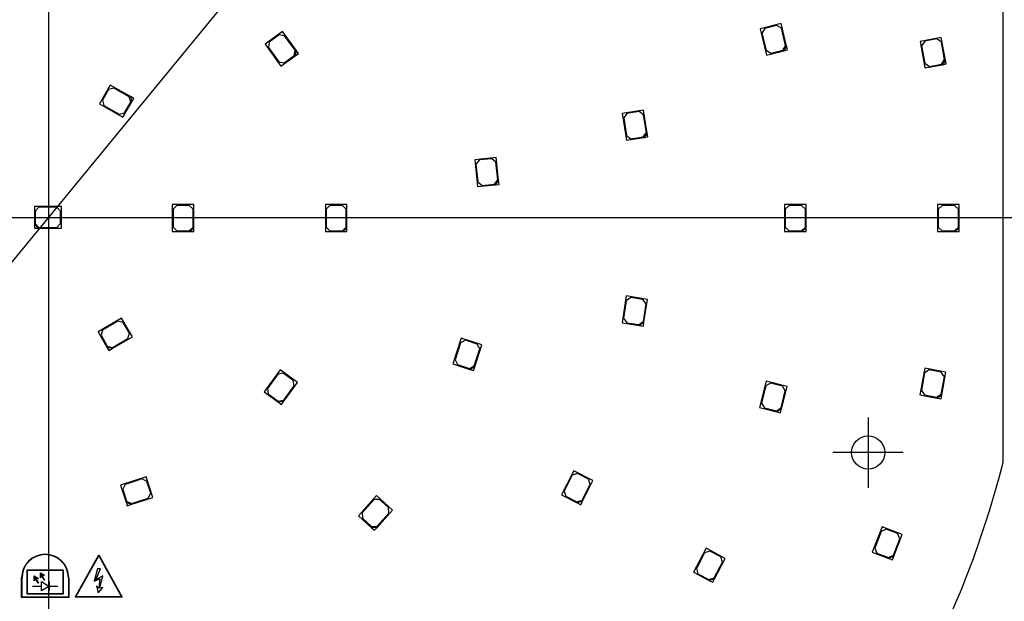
# Model space of a CAD drawing. Header units: millimetres. Extents: x 16 to 406, y 13 to 285.
# Tile 9 of 15: x 155 to 219, y 155 to 193. Entities that reach past the tile are written whole.
import ezdxf
from ezdxf.enums import TextEntityAlignment as Align
from ezdxf.lldxf.tags import DXFTag

# ---------------------------------------------------------------- set-up
doc = ezdxf.new("R2010")
doc.units = ezdxf.units.MM
for name, color, linetype in [('Default', 7, 'Continuous'), ('LED_2835', 7, 'Continuous'), ('PCB_RDLED255', 7, 'Continuous')]:
    doc.layers.add(name, color=color, linetype=linetype)
doc.styles.add('SEACAD_Arial', font='arial.ttf')
doc.styles.add('SEACAD_Solid_Edge_ANSI1_Symbols', font='semeca1.ttf')
tags = doc.linetypes.add('CENTER2', pattern=[28.575, 19.05, -3.175, 3.175, -3.175]).pattern_tags.tags
tags[10:11] = [DXFTag(74, 4), DXFTag(75, 0), DXFTag(340, '0'), DXFTag(46, 0.0), DXFTag(50, 0.0), DXFTag(44, 0.0), DXFTag(45, 0.0)]
tags[8:9] = [DXFTag(74, 4), DXFTag(75, 0), DXFTag(340, '0'), DXFTag(46, 0.0), DXFTag(50, 0.0), DXFTag(44, 0.0), DXFTag(45, 0.0)]
tags[6:7] = [DXFTag(74, 4), DXFTag(75, 0), DXFTag(340, '0'), DXFTag(46, 0.0), DXFTag(50, 0.0), DXFTag(44, 0.0), DXFTag(45, 0.0)]
tags[4:5] = [DXFTag(74, 4), DXFTag(75, 0), DXFTag(340, '0'), DXFTag(46, 0.0), DXFTag(50, 0.0), DXFTag(44, 0.0), DXFTag(45, 0.0)]
doc.dimstyles.new('ISO', dxfattribs={"dimtxt": 3.5, "dimasz": 3.5, "dimexe": 1.75, "dimexo": 0, "dimgap": 0.875, "dimtad": 1, "dimlfac": 2, "dimtxsty": 'SEACAD_Arial', "dimblk1": '_SE_FILLED', "dimblk2": '_SE_FILLED', "dimsah": 1, "dimcen": 1.75, "dimadec": 0, "dimazin": 0, "dimtfac": 0.5, "dimtdec": 3, "dimtmove": 0, "dimatfit": 3, "dimfxl": 1, "dimarcsym": 0})

# ---------------------------------------------------------------- blocks, each defined once
blk = doc.blocks.new('SEANNOT_GROUP3')
at = {"layer": 'Default', "color": 7, "linetype": 'CENTER2'}
for p, q in [((209.802, 167.244), (209.802, 162.694)), ((212.077, 164.969), (207.527, 164.969))]:
    blk.add_line(p, q, dxfattribs=at)
blk = doc.blocks.new('SEANNOT_GROUP13')
at = {"layer": 'Default', "color": 7, "linetype": 'CENTER2'}
blk.add_line((156.789, 243.921), (156.789, 114.921), dxfattribs=at)
blk = doc.blocks.new('SEANNOT_GROUP14')
at = {"layer": 'Default', "color": 7, "linetype": 'CENTER2'}
blk.add_line((91.539, 180.171), (222.039, 180.171), dxfattribs=at)
blk = doc.blocks.new('SE')
at = {"layer": 'LED_2835', "color": 7, "linetype": 'Continuous'}
for p, q in [((204.167, 192.698), (202.808, 192.363)), ((202.808, 192.363), (203.227, 190.664)), ((203.111, 192.386), (202.928, 192.084)), ((203.888, 192.578), (203.111, 192.386)), ((204.191, 192.395), (203.888, 192.578)), ((204.526, 191.242), (204.167, 192.698)), ((204.466, 191.278), (204.191, 192.395)), ((171.918, 192.182), (170.785, 191.36)), ((171.704, 191.966), (171.057, 191.495)), ((172.054, 191.91), (171.704, 191.966)), ((172.799, 190.969), (171.918, 192.182)), ((172.729, 190.98), (172.054, 191.91)), ((202.928, 192.084), (203.204, 190.967)), ((214.534, 191.804), (213.158, 191.547)), ((214.81, 190.33), (214.534, 191.804)), ((170.785, 191.36), (171.814, 189.944)), ((171.057, 191.495), (171.002, 191.146)), ((171.002, 191.146), (171.678, 190.216)), ((204.283, 190.976), (204.466, 191.278)), ((204.526, 191.242), (204.343, 190.939)), ((204.586, 190.999), (204.526, 191.242)), ((213.158, 191.547), (213.479, 189.827)), ((213.462, 191.553), (213.262, 191.261)), ((213.262, 191.261), (213.474, 190.131)), ((214.248, 191.7), (213.462, 191.553)), ((214.54, 191.5), (214.248, 191.7)), ((214.751, 190.37), (214.54, 191.5)), ((171.814, 189.944), (172.744, 190.62)), ((172.027, 190.161), (172.674, 190.631)), ((172.674, 190.631), (172.729, 190.98)), ((172.799, 190.969), (172.744, 190.62)), ((172.744, 190.62), (172.946, 190.767)), ((172.946, 190.767), (172.799, 190.969)), ((203.204, 190.967), (203.506, 190.784)), ((203.227, 190.664), (204.343, 190.939)), ((203.506, 190.784), (204.283, 190.976)), ((204.343, 190.939), (204.586, 190.999)), ((171.678, 190.216), (172.027, 190.161)), ((213.474, 190.131), (213.765, 189.931)), ((213.479, 189.827), (214.61, 190.038)), ((213.765, 189.931), (214.552, 190.078)), ((214.552, 190.078), (214.751, 190.37)), ((214.81, 190.33), (214.61, 190.038)), ((214.61, 190.038), (214.856, 190.084)), ((214.856, 190.084), (214.81, 190.33)), ((160.774, 188.724), (160.074, 187.511)), ((162.073, 187.974), (160.774, 188.724)), ((160.667, 188.439), (160.267, 187.746)), ((161.009, 188.531), (160.667, 188.439)), ((162.005, 187.956), (161.009, 188.531)), ((162.096, 187.614), (162.005, 187.956)), ((162.29, 187.849), (162.073, 187.974)), ((162.073, 187.974), (162.165, 187.632)), ((160.074, 187.511), (161.59, 186.636)), ((160.267, 187.746), (160.359, 187.405)), ((160.359, 187.405), (161.355, 186.83)), ((161.59, 186.636), (162.165, 187.632)), ((161.696, 186.921), (162.096, 187.614)), ((162.165, 187.632), (162.29, 187.849)), ((161.355, 186.83), (161.696, 186.921)), ((195.278, 187.102), (193.895, 186.883)), ((193.895, 186.883), (194.169, 185.155)), ((194.199, 186.881), (193.992, 186.595)), ((194.99, 187.006), (194.199, 186.881)), ((195.276, 186.798), (194.99, 187.006)), ((195.456, 185.662), (195.276, 186.798)), ((195.513, 185.621), (195.278, 187.102)), ((193.992, 186.595), (194.172, 185.459)), ((194.172, 185.459), (194.458, 185.251)), ((194.458, 185.251), (195.248, 185.376)), ((195.248, 185.376), (195.456, 185.662)), ((195.513, 185.621), (195.305, 185.335)), ((195.305, 185.335), (195.552, 185.374)), ((195.552, 185.374), (195.513, 185.621)), ((194.169, 185.155), (195.305, 185.335)), ((185.742, 184.043), (184.35, 183.897)), ((184.35, 183.897), (184.533, 182.157)), ((184.654, 183.879), (184.431, 183.604)), ((184.431, 183.604), (184.551, 182.46)), ((185.449, 183.962), (184.654, 183.879)), ((185.724, 183.74), (185.449, 183.962)), ((185.844, 182.596), (185.724, 183.74)), ((185.899, 182.552), (185.742, 184.043)), ((184.533, 182.157), (185.677, 182.277)), ((184.551, 182.46), (184.826, 182.238)), ((184.826, 182.238), (185.622, 182.321)), ((185.622, 182.321), (185.844, 182.596)), ((185.899, 182.552), (185.677, 182.277)), ((185.677, 182.277), (185.925, 182.303)), ((185.925, 182.303), (185.899, 182.552)), ((164.789, 180.996), (164.789, 179.246)), ((166.189, 180.996), (164.789, 180.996)), ((165.089, 180.946), (164.839, 180.696)), ((165.889, 180.946), (165.089, 180.946)), ((166.139, 180.696), (165.889, 180.946)), ((166.189, 179.496), (166.189, 180.996)), ((174.689, 180.996), (174.689, 179.246)), ((176.089, 180.996), (174.689, 180.996)), ((174.989, 180.946), (174.739, 180.696)), ((175.789, 180.946), (174.989, 180.946)), ((176.039, 180.696), (175.789, 180.946)), ((176.089, 179.496), (176.089, 180.996)), ((204.389, 180.996), (204.389, 179.246)), ((205.789, 180.996), (204.389, 180.996)), ((204.689, 180.946), (204.439, 180.696)), ((205.489, 180.946), (204.689, 180.946)), ((205.739, 180.696), (205.489, 180.946)), ((205.789, 179.496), (205.789, 180.996)), ((214.289, 180.996), (214.289, 179.246)), ((215.689, 180.996), (214.289, 180.996)), ((214.589, 180.946), (214.339, 180.696)), ((215.389, 180.946), (214.589, 180.946)), ((215.639, 180.696), (215.389, 180.946)), ((215.689, 179.496), (215.689, 180.996)), ((155.864, 180.871), (155.864, 179.721)), ((157.614, 180.871), (155.864, 180.871)), ((156.164, 180.821), (155.914, 180.571)), ((155.914, 180.571), (155.914, 179.771)), ((157.314, 180.821), (156.164, 180.821)), ((157.564, 180.571), (157.314, 180.821)), ((157.564, 179.771), (157.564, 180.571)), ((157.614, 179.471), (157.614, 180.871)), ((164.839, 180.696), (164.839, 179.546)), ((166.139, 179.546), (166.139, 180.696)), ((174.739, 180.696), (174.739, 179.546)), ((176.039, 179.546), (176.039, 180.696)), ((204.439, 180.696), (204.439, 179.546)), ((205.739, 179.546), (205.739, 180.696)), ((214.339, 180.696), (214.339, 179.546)), ((215.639, 179.546), (215.639, 180.696)), ((155.864, 179.721), (155.864, 179.471)), ((156.114, 179.471), (155.864, 179.721)), ((155.914, 179.771), (156.164, 179.521)), ((157.314, 179.521), (157.564, 179.771)), ((155.864, 179.471), (156.114, 179.471)), ((156.114, 179.471), (157.614, 179.471)), ((156.164, 179.521), (157.314, 179.521)), ((164.789, 179.246), (165.939, 179.246)), ((164.839, 179.546), (165.089, 179.296)), ((165.089, 179.296), (165.889, 179.296)), ((165.889, 179.296), (166.139, 179.546)), ((166.189, 179.496), (165.939, 179.246)), ((165.939, 179.246), (166.189, 179.246)), ((166.189, 179.246), (166.189, 179.496)), ((174.689, 179.246), (175.839, 179.246)), ((174.739, 179.546), (174.989, 179.296)), ((174.989, 179.296), (175.789, 179.296)), ((175.789, 179.296), (176.039, 179.546)), ((176.089, 179.496), (175.839, 179.246)), ((175.839, 179.246), (176.089, 179.246)), ((176.089, 179.246), (176.089, 179.496)), ((204.389, 179.246), (205.539, 179.246)), ((204.439, 179.546), (204.689, 179.296)), ((204.689, 179.296), (205.489, 179.296)), ((205.489, 179.296), (205.739, 179.546)), ((205.789, 179.496), (205.539, 179.246)), ((205.539, 179.246), (205.789, 179.246)), ((205.789, 179.246), (205.789, 179.496)), ((214.289, 179.246), (215.439, 179.246)), ((214.339, 179.546), (214.589, 179.296)), ((214.589, 179.296), (215.389, 179.296)), ((215.389, 179.296), (215.639, 179.546)), ((215.689, 179.496), (215.439, 179.246)), ((215.439, 179.246), (215.689, 179.246)), ((215.689, 179.246), (215.689, 179.496)), ((194.154, 175.088), (193.88, 173.36)), ((194.156, 174.784), (193.976, 173.648)), ((195.536, 174.869), (194.154, 175.088)), ((194.442, 174.992), (194.156, 174.784)), ((195.232, 174.867), (194.442, 174.992)), ((195.44, 174.581), (195.232, 174.867)), ((195.26, 173.445), (195.44, 174.581)), ((195.302, 173.388), (195.536, 174.869)), ((161.503, 173.655), (159.987, 172.78)), ((161.268, 173.462), (160.272, 172.887)), ((161.61, 173.37), (161.268, 173.462)), ((162.203, 172.443), (161.503, 173.655)), ((162.01, 172.677), (161.61, 173.37)), ((193.88, 173.36), (195.016, 173.18)), ((193.976, 173.648), (194.184, 173.362)), ((194.184, 173.362), (194.974, 173.237)), ((194.974, 173.237), (195.26, 173.445)), ((195.302, 173.388), (195.016, 173.18)), ((195.263, 173.141), (195.302, 173.388)), ((159.987, 172.78), (160.562, 171.784)), ((160.272, 172.887), (160.181, 172.545)), ((161.918, 172.336), (162.01, 172.677)), ((195.016, 173.18), (195.263, 173.141)), ((160.181, 172.545), (160.581, 171.852)), ((160.904, 171.693), (162.203, 172.443)), ((160.922, 171.761), (161.918, 172.336)), ((183.483, 172.365), (182.942, 170.7)), ((183.438, 172.064), (183.082, 170.97)), ((183.753, 172.224), (183.438, 172.064)), ((184.814, 171.932), (183.483, 172.365)), ((184.514, 171.977), (183.753, 172.224)), ((184.674, 171.662), (184.514, 171.977)), ((160.562, 171.784), (160.687, 171.568)), ((160.904, 171.693), (160.562, 171.784)), ((160.581, 171.852), (160.922, 171.761)), ((160.687, 171.568), (160.904, 171.693)), ((184.319, 170.568), (184.674, 171.662)), ((184.351, 170.505), (184.814, 171.932)), ((183.082, 170.97), (183.243, 170.655)), ((171.755, 170.317), (170.726, 168.901)), ((171.968, 170.1), (171.619, 170.045)), ((172.887, 169.494), (171.755, 170.317)), ((172.615, 169.63), (171.968, 170.1)), ((182.942, 170.7), (184.036, 170.345)), ((183.243, 170.655), (184.004, 170.408)), ((184.004, 170.408), (184.319, 170.568)), ((184.351, 170.505), (184.036, 170.345)), ((184.036, 170.345), (184.274, 170.268)), ((184.274, 170.268), (184.351, 170.505)), ((213.461, 170.416), (213.14, 168.696)), ((213.455, 170.112), (213.244, 168.982)), ((213.747, 170.312), (213.455, 170.112)), ((214.837, 170.159), (213.461, 170.416)), ((214.533, 170.165), (213.747, 170.312)), ((214.733, 169.873), (214.533, 170.165)), ((214.562, 168.684), (214.837, 170.159)), ((171.619, 170.045), (170.943, 169.114)), ((172.006, 168.28), (172.887, 169.494)), ((172.671, 169.281), (172.615, 169.63)), ((203.203, 169.58), (202.784, 167.881)), ((203.482, 169.46), (203.18, 169.277)), ((204.562, 169.245), (203.203, 169.58)), ((204.259, 169.269), (203.482, 169.46)), ((214.522, 168.743), (214.733, 169.873)), ((170.726, 168.901), (171.657, 168.225)), ((170.943, 169.114), (170.998, 168.765)), ((171.995, 168.35), (172.671, 169.281)), ((203.18, 169.277), (202.904, 168.161)), ((204.167, 167.849), (204.442, 168.966)), ((204.203, 167.789), (204.562, 169.245)), ((204.442, 168.966), (204.259, 169.269)), ((213.244, 168.982), (213.444, 168.69)), ((170.998, 168.765), (171.646, 168.295)), ((171.646, 168.295), (171.995, 168.35)), ((172.006, 168.28), (171.657, 168.225)), ((171.657, 168.225), (171.859, 168.078)), ((171.859, 168.078), (172.006, 168.28)), ((202.904, 168.161), (203.087, 167.858)), ((213.14, 168.696), (214.27, 168.485)), ((213.444, 168.69), (214.23, 168.543)), ((214.23, 168.543), (214.522, 168.743)), ((214.562, 168.684), (214.27, 168.485)), ((214.27, 168.485), (214.516, 168.439)), ((214.516, 168.439), (214.562, 168.684)), ((202.784, 167.881), (203.901, 167.606)), ((203.087, 167.858), (203.864, 167.667)), ((203.864, 167.667), (204.167, 167.849)), ((204.203, 167.789), (203.901, 167.606)), ((203.901, 167.606), (204.143, 167.546)), ((204.143, 167.546), (204.203, 167.789)), ((190.754, 163.79), (189.96, 162.231)), ((192.001, 163.155), (190.754, 163.79)), ((163.105, 163.402), (161.44, 162.861)), ((162.835, 163.261), (161.741, 162.906)), ((163.15, 163.101), (162.835, 163.261)), ((163.537, 162.07), (163.105, 163.402)), ((163.397, 162.34), (163.15, 163.101)), ((190.662, 163.5), (190.14, 162.476)), ((190.999, 163.61), (190.662, 163.5)), ((191.711, 163.246), (190.999, 163.61)), ((191.32, 161.818), (192.001, 163.155)), ((191.821, 162.91), (191.711, 163.246)), ((161.44, 162.861), (161.796, 161.767)), ((161.741, 162.906), (161.58, 162.591)), ((161.58, 162.591), (161.828, 161.83)), ((190.14, 162.476), (190.25, 162.139)), ((191.299, 161.885), (191.821, 162.91)), ((161.828, 161.83), (162.143, 161.67)), ((162.111, 161.607), (163.537, 162.07)), ((162.143, 161.67), (163.236, 162.025)), ((163.236, 162.025), (163.397, 162.34)), ((178, 162.182), (176.829, 160.882)), ((177.836, 161.926), (177.067, 161.071)), ((178.19, 161.944), (177.836, 161.926)), ((179.04, 161.245), (178, 162.182)), ((178.784, 161.409), (178.19, 161.944)), ((189.96, 162.231), (190.984, 161.709)), ((190.25, 162.139), (190.962, 161.776)), ((190.962, 161.776), (191.299, 161.885)), ((191.32, 161.818), (190.984, 161.709)), ((191.207, 161.595), (191.32, 161.818)), ((161.796, 161.767), (161.873, 161.529)), ((162.111, 161.607), (161.796, 161.767)), ((161.873, 161.529), (162.111, 161.607)), ((178.037, 160.131), (179.04, 161.245)), ((178.803, 161.056), (178.784, 161.409)), ((190.984, 161.709), (191.207, 161.595)), ((176.829, 160.882), (177.684, 160.112)), ((177.067, 161.071), (177.085, 160.718)), ((177.085, 160.718), (177.68, 160.183)), ((178.033, 160.201), (178.803, 161.056)), ((177.68, 160.183), (178.033, 160.201)), ((178.037, 160.131), (177.684, 160.112)), ((177.684, 160.112), (177.869, 159.945)), ((177.869, 159.945), (178.037, 160.131)), ((210.704, 160.169), (210.072, 158.537)), ((210.965, 160.014), (210.642, 159.871)), ((212.009, 159.663), (210.704, 160.169)), ((211.711, 159.725), (210.965, 160.014)), ((210.642, 159.871), (210.227, 158.798)), ((211.439, 158.329), (211.854, 159.401)), ((211.467, 158.264), (212.009, 159.663)), ((211.854, 159.401), (211.711, 159.725)), ((199.32, 158.78), (198.506, 157.231)), ((200.559, 158.13), (199.32, 158.78)), ((210.227, 158.798), (210.369, 158.475)), ((199.225, 158.492), (198.69, 157.473)), ((199.562, 158.597), (199.225, 158.492)), ((200.27, 158.225), (199.562, 158.597)), ((199.862, 156.802), (200.559, 158.13)), ((200.376, 157.887), (200.27, 158.225)), ((210.072, 158.537), (211.144, 158.121)), ((210.369, 158.475), (211.115, 158.186)), ((211.115, 158.186), (211.439, 158.329)), ((211.467, 158.264), (211.144, 158.121)), ((211.144, 158.121), (211.377, 158.031)), ((211.377, 158.031), (211.467, 158.264)), ((198.69, 157.473), (198.795, 157.136)), ((199.841, 156.869), (200.376, 157.887)), ((198.506, 157.231), (199.525, 156.697)), ((198.795, 157.136), (199.504, 156.764)), ((199.504, 156.764), (199.841, 156.869)), ((199.862, 156.802), (199.525, 156.697)), ((199.525, 156.697), (199.746, 156.58)), ((199.746, 156.58), (199.862, 156.802))]:
    blk.add_line(p, q, dxfattribs=at)
at = {"layer": 'PCB_RDLED255', "color": 7, "linetype": 'Continuous'}
for p, q in [((218.539, 164.328), (218.539, 196.014)), ((158.5, 155.623), (160.043, 158.349)), ((158.542, 155.648), (160.042, 158.298)), ((160.042, 158.298), (161.492, 155.648)), ((160.043, 158.349), (161.535, 155.623)), ((155.405, 155.81), (155.405, 157.385)), ((155.405, 157.385), (157.73, 157.385)), ((155.43, 155.835), (155.43, 157.36)), ((155.43, 157.36), (157.705, 157.36)), ((157.705, 157.36), (157.705, 155.835)), ((157.73, 157.385), (157.73, 155.81)), ((159.942, 157.448), (159.742, 156.648)), ((159.842, 156.748), (160.142, 157.448)), ((160.142, 157.448), (159.942, 157.448)), ((155.042, 155.598), (155.042, 156.873)), ((155.067, 155.623), (155.067, 156.873)), ((155.855, 156.673), (155.855, 156.995)), ((155.855, 156.995), (156.124, 156.834)), ((156.107, 156.517), (155.88, 156.925)), ((155.88, 156.925), (155.88, 156.687)), ((156.099, 156.82), (155.901, 156.938)), ((155.901, 156.938), (156.128, 156.529)), ((156.124, 156.834), (156.099, 156.82)), ((156.255, 156.873), (156.255, 157.195)), ((156.255, 157.195), (156.524, 157.034)), ((156.28, 156.887), (156.255, 156.873)), ((156.507, 156.717), (156.28, 157.125)), ((156.28, 157.125), (156.28, 156.887)), ((156.499, 157.02), (156.301, 157.138)), ((156.301, 157.138), (156.528, 156.729)), ((156.524, 157.034), (156.499, 157.02)), ((156.528, 156.729), (156.507, 156.717)), ((158.067, 156.873), (158.067, 155.623)), ((158.092, 156.873), (158.092, 155.598)), ((159.742, 156.648), (160.092, 156.798)), ((160.292, 156.998), (159.842, 156.748)), ((160.092, 156.798), (160.042, 156.198)), ((160.092, 156.198), (160.292, 156.998)), ((155.767, 156.31), (155.767, 156.335)), ((155.767, 156.335), (156.317, 156.335)), ((156.317, 156.31), (155.767, 156.31)), ((155.88, 156.687), (155.855, 156.673)), ((156.128, 156.529), (156.107, 156.517)), ((156.317, 156.335), (156.317, 156.623)), ((156.317, 156.623), (156.805, 156.33)), ((156.805, 156.315), (156.317, 156.023)), ((156.317, 156.023), (156.317, 156.31)), ((156.805, 156.33), (156.805, 156.623)), ((156.805, 156.623), (156.83, 156.623)), ((156.805, 156.023), (156.805, 156.315)), ((156.83, 156.623), (156.83, 156.335)), ((156.83, 156.335), (157.367, 156.335)), ((157.367, 156.31), (156.83, 156.31)), ((156.83, 156.31), (156.83, 156.023)), ((157.367, 156.335), (157.367, 156.31)), ((159.892, 156.348), (159.992, 155.898)), ((160.042, 156.198), (159.892, 156.348)), ((159.992, 155.898), (160.292, 156.248)), ((160.292, 156.248), (160.092, 156.198)), ((158.092, 155.598), (155.042, 155.598)), ((158.067, 155.623), (155.067, 155.623)), ((157.73, 155.81), (155.405, 155.81)), ((157.705, 155.835), (155.43, 155.835)), ((156.83, 156.023), (156.805, 156.023)), ((161.535, 155.623), (158.5, 155.623)), ((161.492, 155.648), (158.542, 155.648))]:
    blk.add_line(p, q, dxfattribs=at)
blk.add_circle((209.802, 164.969), 1.075, dxfattribs=at)
for centre, radius, start, end in [((156.789, 180.171), 63.75, 284.38979, 345.61021), ((156.567, 156.873), 1.525, 0, 180), ((156.567, 156.873), 1.5, 0, 180)]:
    blk.add_arc(centre, radius, start, end, dxfattribs=at)
blk = doc.blocks.new('DMBLK3')
at = {"layer": 'Default', "linetype": 'Continuous'}
for points in [[(194.61, 227.074), (195.511, 226.333), (197.284, 229.407)], [(118.066, 134.008), (116.293, 130.934), (118.967, 133.267)]]:
    blk.add_hatch(color=7, dxfattribs=at).paths.add_polyline_path(points)
at = {"layer": 'Default', "color": 7, "linetype": 'Continuous'}
for p, q in [((197.284, 229.407), (210.643, 245.65)), ((116.293, 130.934), (197.284, 229.407))]:
    blk.add_line(p, q, dxfattribs=at)
for s, style, p in [('255', 'SEACAD_Arial', (201.266, 241.137)), ('O', 'SEACAD_Solid_Edge_ANSI1_Symbols', (197.457, 236.505))]:
    blk.add_text(s, height=3.5, rotation=50.56388, dxfattribs=dict(at, style=style)).set_placement(p, align=Align.TOP_LEFT)
blk = doc.blocks.new('_SE_FILLED')
at = {"color": 0}
blk.add_line((0, 0), (-1, 0), dxfattribs=at)
blk.add_solid([(0, 0), (-1, -0.1665), (-1, 0.1665), (0, 0)], dxfattribs=at)

msp = doc.modelspace()

# ---------------------------------------------------------------- block references
at = {"layer": 'Default'}
for name in ['SEANNOT_GROUP13', 'SE', 'SEANNOT_GROUP14', 'SEANNOT_GROUP3']:
    msp.add_blockref(name, (0, 0), dxfattribs=at)

# ---------------------------------------------------------------- dimensions: what is measured, and where the dimension line sits
at = {"layer": 'Default', "color": 7, "linetype": 'Continuous'}
dim = msp.add_diameter_dim_2p(p1=(116.2934, 130.9345), p2=(197.2837, 229.407), text='\\A1;<>', dimstyle='ISO', override={"dimtmove": 1, "dimtolj": 1}, dxfattribs=at)
dim.commit()
dim.dimension.update_dxf_attribs({"geometry": 'DMBLK3', "text_midpoint": (200.0575, 232.7795), "dimtype": 163})

doc.saveas('drawing.dxf')
